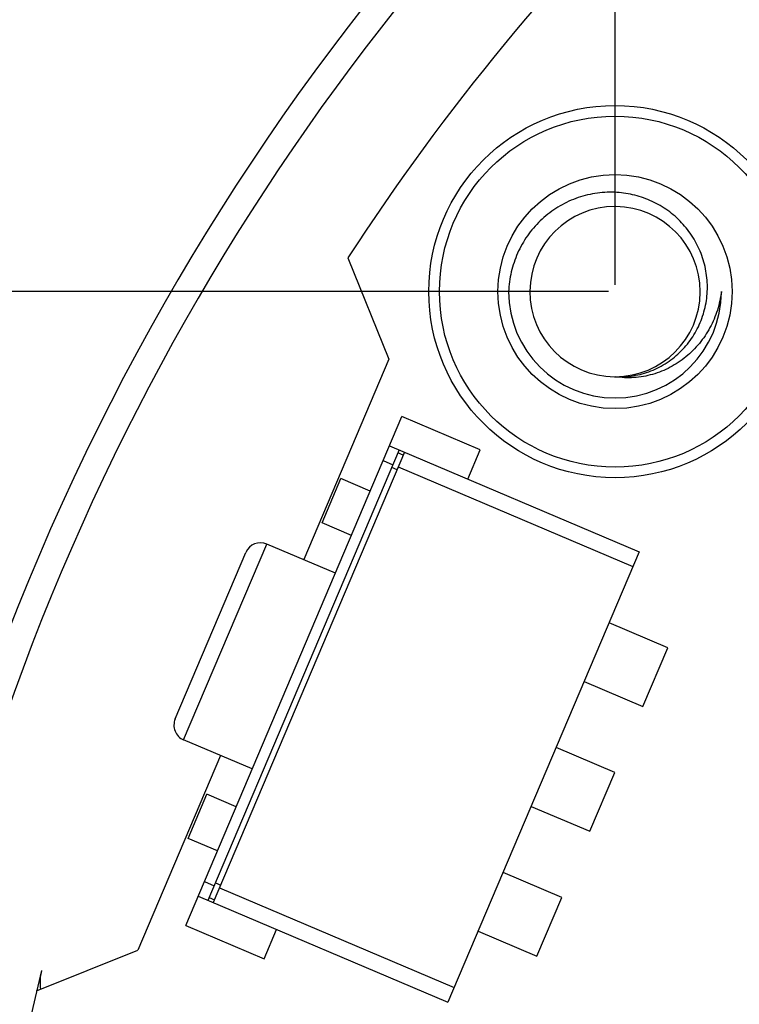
# Model space of a CAD drawing. Header units: inches. Extents: x 398 to 599, y 40 to 151.
# Tile 67 of 100: x 532.41 to 539.17, y 97.72 to 106.98. Entities that reach past the tile are written whole.
import ezdxf

# ---------------------------------------------------------------- set-up
doc = ezdxf.new("R2010")
doc.units = ezdxf.units.IN
doc.header["$LTSCALE"] = 1.21
doc.header["$MEASUREMENT"] = 0
doc.header["$PDMODE"] = 3
doc.header["$PDSIZE"] = 0.3125
doc.layers.get('0').update_dxf_attribs({"linetype": 'CONTINUOUS'})
doc.layers.get('Defpoints').update_dxf_attribs({"linetype": 'CONTINUOUS'})
doc.layers.add('DIM', color=3, linetype='CONTINUOUS')
doc.styles.get("Standard").update_dxf_attribs({"font": 'txt', "width": 0.8})
doc.dimstyles.get("Standard").update_dxf_attribs({"dimtxt": 0.15625, "dimasz": 0.1875, "dimexe": 0.125, "dimexo": 0.0625, "dimgap": 0.09, "dimtad": 0, "dimtih": 1, "dimtoh": 1, "dimzin": 4, "dimdsep": 46, "dimtxsty": 'Standard', "dimblk": '_FILLED', "dimblk1": '_FILLED', "dimblk2": '_FILLED', "dimcen": 0.09, "dimazin": 1, "dimtp": 0.01, "dimtm": 0.01, "dimtfac": 1, "dimtofl": 0, "dimtmove": 0, "dimatfit": 3, "dimldrblk": '_FILLED', "dimfxl": 1, "dimtolj": 1, "dimtzin": 4, "dimarcsym": 0})

# ---------------------------------------------------------------- blocks, each defined once
blk = doc.blocks.new('_FILLED')
at = {"color": 0, "linetype": 'ByBlock'}
blk.add_solid([(0, 0), (-1, 0.1667), (-1, -0.1667)], dxfattribs=at)
blk = doc.blocks.new('*D58')
at = {"layer": 'Defpoints', "color": 0}
for p in [(538.001, 104.4277), (525.6302, 92.925), (527.3329, 92.925)]:
    blk.add_point(p, dxfattribs=at)
at = {"layer": 'DIM', "color": 0, "lineweight": -2}
for p, q in [((537.9385, 104.4277), (525.5052, 104.4277)), ((525.6302, 102.4277), (525.6302, 101.2997)), ((525.6302, 94.925), (525.6302, 96.053)), ((527.2704, 92.925), (525.5052, 92.925))]:
    blk.add_line(p, q, dxfattribs=at)
at = {"layer": 'DIM', "color": 0, "lineweight": -2, "xscale": 2, "yscale": 2, "zscale": 2}
for p, rotation in [((525.6302, 104.4277), 90), ((525.6302, 92.925), 270)]:
    blk.add_blockref('_FILLED', p, dxfattribs=dict(at, rotation=rotation))
at = {"layer": 'DIM', "color": 0, "insert": (525.6302, 98.6764), "char_height": 2, "attachment_point": 5, "rotation": 90}
blk.add_mtext('\\A1;11.50', dxfattribs=at)
blk = doc.blocks.new('*D59')
at = {"layer": 'Defpoints', "color": 0}
for p in [(540.251, 108.425), (521.3768, 92.925), (527.3329, 92.925)]:
    blk.add_point(p, dxfattribs=at)
at = {"layer": 'DIM', "color": 0, "lineweight": -2}
for p, q in [((540.1885, 108.425), (521.2518, 108.425)), ((521.3768, 106.425), (521.3768, 103.565)), ((521.3768, 94.925), (521.3768, 97.785)), ((527.2704, 92.925), (521.2518, 92.925))]:
    blk.add_line(p, q, dxfattribs=at)
at = {"layer": 'DIM', "color": 0, "lineweight": -2, "xscale": 2, "yscale": 2, "zscale": 2}
for p, rotation in [((521.3768, 108.425), 90), ((521.3768, 92.925), 270)]:
    blk.add_blockref('_FILLED', p, dxfattribs=dict(at, rotation=rotation))
at = {"layer": 'DIM', "color": 0, "insert": (521.3768, 100.675), "char_height": 2, "attachment_point": 5, "rotation": 90}
blk.add_mtext('\\A1;15.50', dxfattribs=at)
blk = doc.blocks.new('*D65')
at = {"layer": 'Defpoints', "color": 0}
for p in [(553.751, 127.7356), (553.751, 117.2562), (538.001, 104.425)]:
    blk.add_point(p, dxfattribs=at)
at = {"layer": 'DIM', "color": 0, "lineweight": -2}
for p, q in [((538.001, 104.4875), (538.001, 127.8606)), ((553.751, 117.3187), (553.751, 127.8606)), ((540.001, 127.7356), (542.8527, 127.7356)), ((551.751, 127.7356), (548.8994, 127.7356))]:
    blk.add_line(p, q, dxfattribs=at)
at = {"layer": 'DIM', "color": 0, "lineweight": -2, "xscale": 2, "yscale": 2, "zscale": 2, "rotation": 180}
blk.add_blockref('_FILLED', (538.001, 127.7356), dxfattribs=at)
at = {"layer": 'DIM', "color": 0, "lineweight": -2, "xscale": 2, "yscale": 2, "zscale": 2}
blk.add_blockref('_FILLED', (553.751, 127.7356), dxfattribs=at)
at = {"layer": 'DIM', "color": 0, "insert": (545.876, 127.7356), "char_height": 2, "attachment_point": 5}
blk.add_mtext('\\A1;15.75', dxfattribs=at)

msp = doc.modelspace()

# ---------------------------------------------------------------- linework, layer by layer
at = {"color": 7, "linetype": 'Continuous'}
for p, q in [((535.4916, 104.7426), (535.8759, 103.7914)), ((535.8759, 103.7914), (535.0752, 101.9051)), ((533.9665, 98.4648), (535.9983, 103.2514)), ((536.7347, 102.9388), (535.9983, 103.2514)), ((535.9732, 102.9362), (534.1758, 98.7018)), ((535.8811, 102.9752), (538.2284, 101.9789)), ((536.6175, 102.6626), (536.7347, 102.9388)), ((536.0229, 102.915), (534.2255, 98.6807)), ((536.0112, 102.8874), (535.9614, 102.9085)), ((535.8225, 102.8372), (535.9145, 102.7981)), ((535.9526, 102.7493), (535.9028, 102.7705)), ((535.9643, 102.777), (538.1698, 101.8408)), ((535.2478, 102.2509), (535.4243, 102.6668)), ((535.7004, 102.5496), (535.4243, 102.6668)), ((535.5239, 102.1337), (535.2478, 102.2509)), ((533.9473, 100.2111), (534.7288, 102.0521)), ((535.3732, 101.7786), (534.7288, 102.0521)), ((533.8679, 100.4078), (534.5321, 101.9726)), ((538.2284, 101.9789), (536.431, 97.7445)), ((538.4974, 101.0771), (537.9451, 101.3115)), ((538.263, 100.5248), (538.4974, 101.0771)), ((537.7107, 100.7592), (538.263, 100.5248)), ((534.5917, 99.9376), (533.9473, 100.2111)), ((537.9992, 99.9034), (537.4469, 100.1379)), ((534.2937, 100.0641), (533.5173, 98.2349)), ((537.7648, 99.3511), (537.9992, 99.9034)), ((533.9883, 99.2837), (534.1648, 99.6996)), ((534.4409, 99.5824), (534.1648, 99.6996)), ((537.2125, 99.5855), (537.7648, 99.3511)), ((534.2644, 99.1665), (533.9883, 99.2837)), ((537.5011, 98.7298), (536.9488, 98.9642)), ((534.1424, 98.879), (534.2344, 98.8399)), ((534.2461, 98.8675), (534.2959, 98.8464)), ((534.2842, 98.8188), (536.4896, 97.8826)), ((534.0837, 98.7409), (536.431, 97.7445)), ((534.1875, 98.7294), (534.2373, 98.7083)), ((537.2666, 98.1775), (537.5011, 98.7298)), ((533.9665, 98.4648), (534.7029, 98.1522)), ((534.7029, 98.1522), (534.8201, 98.4283)), ((536.7143, 98.4119), (537.2666, 98.1775)), ((532.5661, 97.8506), (533.5173, 98.2349))]:
    msp.add_line(p, q, dxfattribs=at)
for radius in [1.75, 1.65, 1.1]:
    msp.add_circle((538.001, 104.425), radius, dxfattribs=at)
for centre, radius, start, end in [((553.751, 92.925), 23, 281.22586, 258.77532), ((553.751, 92.925), 22.75, 294.44334, 241.13427), ((553.751, 92.925), 21.75, 133.9807, 147.08889), ((538.001, 104.425), 0.8, 89.83111, 269.66475), ((538.001, 104.425), 0.8, 269.9969, 89.49558), ((538.001, 104.4277), 0.7973, 89.49471, 89.83081), ((538.001, 104.425), 1, 180, 0), ((538.001, 104.4197), 0.7946, 269.66274, 269.99997), ((534.6702, 101.914), 0.15, 66.99999, 156.99999), ((534.006, 100.3491), 0.15, 156.99999, 246.99999), ((553.751, 92.925), 21.75, 166.39104, 225.31554)]:
    msp.add_arc(centre, radius, start, end, dxfattribs=at)
at = {"color": 4, "linetype": 'Continuous'}
msp.add_arc((533.0976, 97.925), 0.5, 166.39104, 186.91752, dxfattribs=at)
at = {"color": 7, "linetype": 'Continuous'}
for points, knots in [([(537.9746, 105.3592), (537.9125, 105.3602), (537.7877, 105.3499), (537.6075, 105.2979), (537.4409, 105.2117), (537.2942, 105.0949), (537.1725, 104.9521), (537.0803, 104.7888), (537.0206, 104.6111), (537.0037, 104.4871), (537.001, 104.425)], [0, 0, 0, 0, 0.124983, 0.249971, 0.374964, 0.499962, 0.624965, 0.749974, 0.874981, 1, 1, 1, 1]), ([(538.001, 103.625), (538.0582, 103.622), (538.1735, 103.6283), (538.3402, 103.674), (538.4938, 103.7536), (538.6276, 103.8632), (538.7361, 103.9978), (538.8151, 104.1516), (538.8616, 104.3182), (538.8741, 104.4906), (538.8525, 104.6621), (538.7978, 104.8261), (538.7126, 104.9764), (538.6001, 105.1077), (538.4648, 105.2152), (538.3118, 105.2954), (538.1465, 105.3456), (538.0319, 105.3582), (537.9746, 105.3592)], [0, 0, 0, 0, 0.062477, 0.124953, 0.187436, 0.249923, 0.312413, 0.374906, 0.437403, 0.499902, 0.562405, 0.624911, 0.687419, 0.74993, 0.812444, 0.87496, 0.937479, 1, 1, 1, 1]), ([(539.001, 104.425), (538.9935, 104.366), (538.9678, 104.249), (538.8977, 104.0838), (538.7979, 103.9347), (538.6712, 103.8076), (538.522, 103.7081), (538.3557, 103.6411), (538.1791, 103.6103), (538.0595, 103.6157), (538.001, 103.625)], [0, 0, 0, 0, 0.125241, 0.250421, 0.375547, 0.500603, 0.625586, 0.750487, 0.87529, 1, 1, 1, 1])]:
    msp.add_open_spline(points, degree=3, knots=knots, dxfattribs=at)

# ---------------------------------------------------------------- dimensions: what is measured, and where the dimension line sits
at = {"layer": 'DIM'}
dim = msp.add_linear_dim(base=(553.751, 127.7356), p1=(538.001, 104.425), p2=(553.751, 117.2562), dimstyle='Standard', override={"dimtxt": 2, "dimasz": 2, "dimtih": 0, "dimtoh": 0, "dimzin": 0, "dimcen": 0.198, "dimadec": 0, "dimazin": 0, "dimtp": 0, "dimtm": 0, "dimtdec": 4, "dimtzin": 0}, dxfattribs=at)
dim.commit()
dim.dimension.update_dxf_attribs({"geometry": '*D65', "text_midpoint": (545.876, 127.7356)})
for base, p1, picture, middle in [((521.3768, 92.925), (540.251, 108.425), '*D59', (521.3768, 100.675)), ((525.6302, 92.925), (538.001, 104.4277), '*D58', (525.6302, 98.6764))]:
    dim = msp.add_linear_dim(base=base, p1=p1, p2=(527.3329, 92.925), angle=90, dimstyle='Standard', override={"dimtxt": 2, "dimasz": 2, "dimtih": 0, "dimtoh": 0, "dimzin": 0, "dimcen": 0.198, "dimadec": 0, "dimazin": 0, "dimtp": 0, "dimtm": 0, "dimtdec": 4, "dimtzin": 0}, dxfattribs=at)
    dim.commit()
    dim.dimension.update_dxf_attribs({"geometry": picture, "text_midpoint": middle})

doc.saveas('drawing.dxf')
